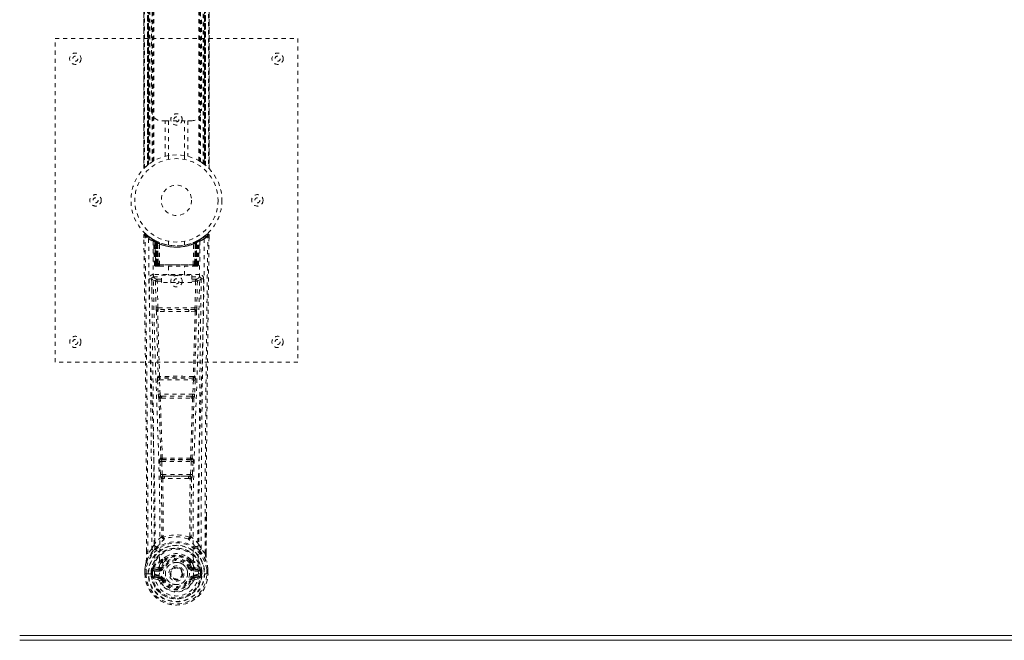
# Model space of a CAD drawing. Header units: inches. Extents: x 18.3 to 113.8, y 45.7 to 81.4.
# Tile 1 of 4: x 36.2 to 60.5, y 45.7 to 61. Entities that reach past the tile are written whole.
import ezdxf

# ---------------------------------------------------------------- set-up
doc = ezdxf.new("R2010")
doc.units = ezdxf.units.IN
doc.header["$MEASUREMENT"] = 0
doc.linetypes.add('SLD-Dashed', pattern=[0.075, 0.05, -0.025])
doc.linetypes.add('SLD-Solid', pattern=[0])

msp = doc.modelspace()

# ---------------------------------------------------------------- linework, layer by layer
at = {"color": 7, "linetype": 'SLD-Dashed', "lineweight": 0}
for p, q in [((39.265, 69.758), (39.265, 57.331)), ((39.266, 69.76), (39.266, 57.33)), ((39.266, 57.331), (39.266, 69.759)), ((39.278, 57.343), (39.278, 69.747)), ((39.356, 57.413), (39.356, 69.676)), ((39.356, 69.676), (39.356, 57.413)), ((39.36, 69.673), (39.36, 57.417)), ((39.364, 57.421), (39.364, 69.669)), ((39.364, 69.669), (39.364, 57.421)), ((39.37, 69.665), (39.37, 57.425)), ((39.379, 57.432), (39.379, 69.657)), ((39.38, 57.433), (39.38, 69.657)), ((39.382, 69.655), (39.382, 57.435)), ((39.384, 69.654), (39.384, 57.436)), ((39.415, 69.631), (39.415, 57.459)), ((40.735, 57.453), (40.735, 69.637)), ((40.757, 57.436), (40.757, 69.654)), ((40.759, 57.435), (40.759, 69.655)), ((40.761, 69.657), (40.761, 57.433)), ((40.765, 69.66), (40.765, 57.43)), ((40.777, 69.669), (40.777, 57.421)), ((40.777, 57.421), (40.777, 69.669)), ((40.78, 57.418), (40.78, 69.671)), ((40.781, 57.417), (40.781, 69.673)), ((40.786, 69.676), (40.786, 57.413)), ((40.786, 57.413), (40.786, 69.676)), ((40.864, 69.747), (40.864, 57.343)), ((40.876, 57.329), (40.876, 69.76)), ((40.876, 69.759), (40.876, 57.331)), ((40.876, 57.331), (40.876, 69.758)), ((39.472, 57.498), (39.472, 69.592)), ((39.498, 57.513), (39.498, 69.577)), ((39.515, 57.523), (39.515, 69.566)), ((40.626, 57.523), (40.626, 69.566)), ((40.644, 57.513), (40.644, 69.577)), ((40.669, 57.498), (40.669, 69.592)), ((39.456, 58.76), (39.456, 61.01)), ((40.686, 61.01), (40.686, 58.76)), ((37.071, 52.545), (37.071, 60.545)), ((37.071, 60.545), (43.071, 60.545)), ((43.071, 60.545), (43.071, 52.545)), ((39.789, 58.51), (39.706, 58.51)), ((39.789, 57.634), (39.789, 58.51)), ((39.789, 58.51), (40.352, 58.51)), ((39.873, 58.51), (39.873, 57.652)), ((40.268, 57.652), (40.268, 58.51)), ((40.352, 58.51), (40.352, 57.634)), ((40.436, 58.51), (40.352, 58.51)), ((39.871, 57.652), (39.871, 57.556)), ((40.271, 57.556), (40.271, 57.652)), ((40.669, 57.498), (40.674, 57.494)), ((40.741, 57.448), (40.777, 57.421)), ((39.356, 57.413), (39.36, 57.417)), ((40.781, 57.417), (40.786, 57.413)), ((40.876, 57.331), (40.875, 57.331)), ((39.264, 55.686), (39.265, 55.619)), ((39.294, 55.687), (39.314, 55.709)), ((39.355, 55.673), (39.313, 55.708)), ((39.502, 55.571), (39.489, 55.579)), ((39.508, 55.567), (39.495, 55.574)), ((39.517, 55.546), (39.504, 55.554)), ((39.525, 54.949), (39.504, 55.554)), ((39.538, 54.949), (39.517, 55.546)), ((39.556, 55.543), (39.521, 55.561)), ((39.536, 55.539), (39.559, 54.945)), ((39.604, 55.5), (39.536, 55.536)), ((39.556, 54.949), (39.536, 55.536)), ((39.55, 55.545), (39.576, 55.532)), ((39.563, 55.506), (39.576, 55.532)), ((39.563, 55.506), (39.564, 54.949)), ((39.571, 55.502), (39.563, 55.506)), ((39.571, 55.502), (39.583, 55.528)), ((39.571, 54.949), (39.571, 55.502)), ((39.587, 55.526), (39.573, 55.534)), ((39.576, 55.532), (39.583, 55.528)), ((39.577, 55.499), (39.589, 55.525)), ((39.577, 54.949), (39.577, 55.499)), ((39.577, 55.499), (39.584, 55.496)), ((39.584, 55.496), (39.596, 55.522)), ((39.584, 55.496), (39.584, 54.949)), ((39.588, 55.526), (39.587, 55.526)), ((39.595, 55.491), (39.607, 55.517)), ((39.602, 55.488), (39.614, 55.514)), ((39.604, 55.5), (39.605, 55.5)), ((39.624, 54.949), (39.604, 55.5)), ((39.605, 55.5), (39.624, 54.949)), ((39.607, 55.517), (39.614, 55.514)), ((39.871, 55.534), (39.871, 55.437)), ((40.271, 55.437), (40.271, 55.534)), ((40.517, 54.949), (40.536, 55.5)), ((40.537, 55.5), (40.518, 54.949)), ((40.528, 55.514), (40.534, 55.517)), ((40.534, 55.517), (40.546, 55.491)), ((40.536, 55.5), (40.537, 55.5)), ((40.605, 55.536), (40.537, 55.5)), ((40.545, 55.522), (40.557, 55.496)), ((40.553, 55.526), (40.546, 55.522)), ((40.56, 55.529), (40.552, 55.525)), ((40.552, 55.525), (40.564, 55.499)), ((40.554, 55.526), (40.553, 55.526)), ((40.621, 55.561), (40.554, 55.526)), ((40.557, 55.496), (40.564, 55.499)), ((40.557, 54.949), (40.557, 55.496)), ((40.558, 55.528), (40.565, 55.532)), ((40.564, 55.499), (40.564, 54.949)), ((40.565, 55.532), (40.574, 55.536)), ((40.565, 55.532), (40.578, 55.506)), ((40.578, 55.506), (40.57, 55.502)), ((40.57, 55.502), (40.57, 54.949)), ((40.577, 54.949), (40.578, 55.506)), ((40.582, 54.945), (40.605, 55.539)), ((40.585, 54.949), (40.605, 55.536)), ((40.603, 54.949), (40.624, 55.546)), ((40.616, 54.949), (40.638, 55.554)), ((40.638, 55.554), (40.624, 55.546)), ((40.652, 55.579), (40.639, 55.571)), ((40.828, 55.707), (40.786, 55.674)), ((40.877, 55.686), (40.847, 55.687)), ((40.875, 55.623), (40.876, 55.686)), ((40.876, 55.619), (40.877, 55.686)), ((40.876, 55.619), (40.877, 55.686)), ((39.595, 55.491), (39.596, 54.949)), ((39.602, 55.488), (39.595, 55.491)), ((39.602, 54.949), (39.602, 55.488)), ((39.655, 54.949), (39.65, 55.47)), ((40.487, 54.949), (40.491, 55.47)), ((40.546, 55.491), (40.539, 55.488)), ((40.539, 55.488), (40.539, 54.949)), ((40.545, 54.949), (40.546, 55.491)), ((39.525, 54.949), (39.538, 54.949)), ((39.556, 54.949), (39.624, 54.949)), ((39.564, 54.949), (39.571, 54.949)), ((39.564, 54.92), (39.572, 54.92)), ((39.568, 54.92), (39.578, 54.92)), ((40.57, 54.949), (39.571, 54.949)), ((39.584, 54.949), (39.577, 54.949)), ((39.578, 54.92), (39.584, 54.92)), ((39.584, 54.949), (40.557, 54.949)), ((39.586, 54.92), (39.64, 54.92)), ((39.596, 54.949), (39.602, 54.949)), ((39.596, 54.92), (39.602, 54.92)), ((40.539, 54.949), (39.602, 54.949)), ((39.64, 54.92), (39.602, 54.92)), ((39.624, 54.949), (39.624, 54.949)), ((39.654, 54.92), (39.662, 54.92)), ((39.655, 54.949), (40.487, 54.949)), ((39.662, 54.92), (40.479, 54.92)), ((39.876, 54.92), (39.876, 54.697)), ((40.266, 54.697), (40.266, 54.92)), ((40.479, 54.92), (40.487, 54.92)), ((40.501, 54.92), (40.555, 54.92)), ((40.539, 54.92), (40.501, 54.92)), ((40.518, 54.949), (40.517, 54.949)), ((40.518, 54.949), (40.585, 54.949)), ((40.539, 54.949), (40.545, 54.949)), ((40.539, 54.92), (40.545, 54.92)), ((40.564, 54.949), (40.557, 54.949)), ((40.557, 54.92), (40.563, 54.92)), ((40.563, 54.92), (40.573, 54.92)), ((40.57, 54.949), (40.577, 54.949)), ((40.57, 54.92), (40.577, 54.92)), ((40.603, 54.949), (40.616, 54.949)), ((39.459, 54.613), (39.458, 54.605)), ((39.458, 54.602), (39.462, 54.315)), ((39.503, 54.711), (39.503, 54.65)), ((40.638, 54.711), (39.503, 54.711)), ((39.503, 54.65), (39.701, 54.65)), ((39.552, 54.548), (39.567, 53.886)), ((39.597, 54.593), (39.597, 54.548)), ((39.701, 54.593), (39.597, 54.593)), ((39.612, 53.888), (39.597, 54.548)), ((39.701, 54.548), (39.597, 54.548)), ((39.701, 54.517), (39.701, 54.697)), ((39.701, 54.697), (40.451, 54.697)), ((40.451, 54.697), (40.451, 54.517)), ((40.451, 54.65), (40.638, 54.65)), ((40.545, 54.593), (40.451, 54.593)), ((40.545, 54.548), (40.451, 54.548)), ((40.545, 54.548), (40.529, 53.888)), ((40.545, 54.593), (40.545, 54.548)), ((40.589, 54.548), (40.574, 53.886)), ((40.638, 54.65), (40.638, 54.711)), ((40.679, 54.315), (40.683, 54.602)), ((40.683, 54.605), (40.682, 54.613)), ((40.451, 54.517), (39.701, 54.517)), ((39.766, 53.796), (39.609, 53.802)), ((40.529, 53.888), (39.612, 53.888)), ((39.773, 53.844), (39.62, 53.847)), ((40.368, 53.844), (39.773, 53.844)), ((40.521, 53.847), (40.368, 53.844)), ((40.532, 53.802), (40.375, 53.796)), ((43.071, 52.545), (37.071, 52.545)), ((39.605, 52.103), (39.622, 51.75)), ((39.62, 52.196), (39.612, 52.192)), ((39.65, 52.105), (40.491, 52.105)), ((39.667, 51.752), (39.65, 52.105)), ((39.656, 52.15), (39.664, 52.153)), ((40.485, 52.15), (39.656, 52.15)), ((40.491, 52.105), (40.474, 51.752)), ((40.477, 52.153), (40.485, 52.15)), ((40.536, 52.103), (40.519, 51.75)), ((40.529, 52.192), (40.521, 52.196)), ((40.474, 51.752), (39.667, 51.752)), ((39.672, 51.656), (39.705, 51.656)), ((39.714, 51.707), (39.682, 51.708)), ((39.714, 51.707), (40.427, 51.707)), ((40.427, 51.707), (40.459, 51.708)), ((40.436, 51.656), (40.469, 51.656)), ((39.684, 50.179), (39.67, 50.175)), ((40.457, 50.179), (40.472, 50.175)), ((39.66, 50.085), (39.677, 49.767)), ((39.705, 50.087), (40.436, 50.087)), ((39.721, 49.77), (39.705, 50.087)), ((39.714, 50.132), (39.728, 50.137)), ((40.427, 50.132), (39.714, 50.132)), ((40.413, 50.137), (40.427, 50.132)), ((40.436, 50.087), (40.42, 49.77)), ((40.481, 50.085), (40.464, 49.767)), ((40.42, 49.77), (39.721, 49.77)), ((39.731, 49.672), (39.771, 49.671)), ((39.779, 49.725), (39.74, 49.725)), ((39.779, 49.725), (40.362, 49.725)), ((40.401, 49.725), (40.362, 49.725)), ((40.37, 49.671), (40.41, 49.672)), ((40.807, 48.737), (40.807, 47.813)), ((40.808, 47.812), (40.811, 48.737)), ((39.743, 48.232), (39.743, 48.231)), ((40.398, 48.231), (40.398, 48.232)), ((39.333, 47.812), (39.333, 47.866)), ((39.335, 47.866), (39.334, 47.813)), ((39.459, 47.929), (39.363, 47.814)), ((40.778, 47.814), (40.682, 47.929)), ((39.612, 47.466), (39.498, 47.445)), ((39.697, 47.478), (39.724, 47.466)), ((39.702, 47.627), (39.702, 47.609)), ((39.71, 47.656), (39.722, 47.673)), ((39.726, 47.621), (39.726, 47.603)), ((40.416, 47.603), (40.415, 47.621)), ((40.417, 47.466), (40.444, 47.478)), ((40.42, 47.673), (40.431, 47.656)), ((40.439, 47.627), (40.439, 47.609)), ((40.643, 47.445), (40.529, 47.466)), ((39.291, 47.432), (39.291, 47.428)), ((39.291, 47.311), (39.291, 47.428)), ((39.291, 47.311), (39.295, 47.311)), ((39.292, 47.428), (39.292, 47.31)), ((39.295, 47.311), (39.348, 47.312)), ((39.321, 47.428), (39.321, 47.313)), ((39.348, 47.312), (39.371, 47.312)), ((39.371, 47.312), (39.529, 47.312)), ((39.472, 47.384), (39.442, 47.385)), ((39.442, 47.385), (39.442, 47.385)), ((39.442, 47.314), (39.442, 47.385)), ((39.442, 47.314), (39.442, 47.314)), ((39.472, 47.384), (39.477, 47.403)), ((39.472, 47.384), (39.472, 47.314)), ((39.477, 47.314), (39.472, 47.314)), ((39.477, 47.403), (39.477, 47.393)), ((39.477, 47.393), (39.477, 47.314)), ((39.487, 47.434), (39.484, 47.429)), ((39.487, 47.434), (39.498, 47.445)), ((39.498, 47.445), (39.498, 47.445)), ((39.498, 47.445), (39.498, 47.445)), ((39.512, 47.412), (39.642, 47.437)), ((39.512, 47.412), (39.512, 47.382)), ((39.642, 47.412), (39.512, 47.412)), ((39.642, 47.382), (39.512, 47.382)), ((39.525, 47.26), (39.525, 47.23)), ((39.525, 47.26), (39.642, 47.26)), ((39.642, 47.209), (39.525, 47.23)), ((39.525, 47.23), (39.642, 47.23)), ((39.642, 47.437), (39.642, 47.412)), ((39.642, 47.382), (39.642, 47.412)), ((39.642, 47.26), (39.642, 47.23)), ((39.642, 47.209), (39.642, 47.23)), ((39.647, 47.274), (39.647, 47.276)), ((40.494, 47.276), (40.494, 47.274)), ((40.499, 47.437), (40.629, 47.412)), ((40.499, 47.437), (40.499, 47.412)), ((40.629, 47.412), (40.499, 47.412)), ((40.499, 47.382), (40.499, 47.412)), ((40.629, 47.382), (40.499, 47.382)), ((40.499, 47.26), (40.499, 47.23)), ((40.499, 47.26), (40.616, 47.26)), ((40.616, 47.23), (40.499, 47.209)), ((40.499, 47.209), (40.499, 47.23)), ((40.499, 47.23), (40.616, 47.23)), ((40.612, 47.312), (40.77, 47.312)), ((40.616, 47.23), (40.616, 47.26)), ((40.629, 47.382), (40.629, 47.412)), ((40.643, 47.445), (40.654, 47.434)), ((40.654, 47.434), (40.654, 47.435)), ((40.654, 47.434), (40.654, 47.434)), ((40.658, 47.429), (40.654, 47.434)), ((40.664, 47.403), (40.664, 47.393)), ((40.669, 47.384), (40.664, 47.403)), ((40.664, 47.393), (40.664, 47.314)), ((40.664, 47.314), (40.669, 47.314)), ((40.699, 47.385), (40.669, 47.384)), ((40.669, 47.314), (40.669, 47.384)), ((40.699, 47.385), (40.699, 47.314)), ((40.699, 47.385), (40.699, 47.385)), ((40.77, 47.312), (40.793, 47.312)), ((40.793, 47.312), (40.846, 47.311)), ((40.821, 47.313), (40.821, 47.428)), ((40.846, 47.311), (40.85, 47.311)), ((40.849, 47.31), (40.849, 47.428)), ((40.85, 47.428), (40.85, 47.432)), ((40.85, 47.311), (40.85, 47.428)), ((39.495, 47.194), (39.614, 47.17)), ((39.702, 47.166), (39.698, 47.174)), ((39.724, 47.175), (39.702, 47.166)), ((40.439, 47.166), (40.417, 47.175)), ((40.439, 47.166), (40.494, 47.143)), ((40.527, 47.17), (40.646, 47.194))]:
    msp.add_line(p, q, dxfattribs=at)
at = {"color": 7, "linetype": 'SLD-Solid', "lineweight": 15}
for p, q in [((36.196, 45.788), (95.946, 45.788)), ((95.946, 45.788), (36.196, 45.788)), ((95.946, 45.67), (36.196, 45.67))]:
    msp.add_line(p, q, dxfattribs=at)
at = {"color": 7, "linetype": 'SLD-Dashed', "lineweight": 0, "flags": 128}
for points in [[(39.873, 57.652), (39.884, 57.654), (39.892, 57.656)], [(40.264, 57.653), (40.267, 57.653), (40.268, 57.652)], [(40.765, 57.43), (40.776, 57.421), (40.781, 57.417)], [(39.312, 55.706), (39.305, 55.71), (39.297, 55.713), (39.289, 55.713), (39.281, 55.712), (39.274, 55.708), (39.269, 55.703), (39.266, 55.696), (39.264, 55.689)], [(39.264, 55.686), (39.265, 55.686), (39.266, 55.686), (39.273, 55.687), (39.282, 55.686), (39.288, 55.686), (39.294, 55.687)], [(39.333, 47.866), (39.325, 50.436), (39.298, 53.061), (39.264, 55.686)], [(39.363, 47.814), (39.361, 49.278), (39.352, 50.751), (39.338, 52.199), (39.335, 52.446), (39.332, 52.704), (39.329, 52.919), (39.327, 53.148), (39.323, 53.399), (39.32, 53.67), (39.317, 53.888), (39.314, 54.15), (39.31, 54.474), (39.307, 54.685), (39.303, 54.943), (39.3, 55.205), (39.297, 55.453), (39.294, 55.687)], [(39.383, 55.593), (39.39, 54.546), (39.41, 53.501), (39.439, 52.459), (39.474, 51.42), (39.508, 50.386), (39.534, 49.357), (39.542, 48.332), (39.53, 47.312)], [(39.52, 55.562), (39.48, 55.585), (39.431, 55.617)], [(39.492, 55.537), (39.501, 54.492), (39.522, 53.449), (39.554, 52.409), (39.591, 51.374), (39.627, 50.343), (39.654, 49.316), (39.662, 48.294), (39.647, 47.277)], [(39.497, 55.572), (39.504, 55.56), (39.508, 55.547)], [(39.534, 55.543), (39.536, 55.537), (39.536, 55.535)], [(40.649, 55.537), (40.641, 54.492), (40.619, 53.45), (40.588, 52.41), (40.55, 51.374), (40.514, 50.343), (40.488, 49.316), (40.48, 48.294), (40.494, 47.277)], [(40.539, 55.488), (40.535, 55.498), (40.531, 55.507), (40.529, 55.512), (40.528, 55.514)], [(40.57, 55.502), (40.565, 55.512), (40.561, 55.521), (40.559, 55.526), (40.558, 55.528)], [(40.758, 55.593), (40.751, 54.546), (40.732, 53.501), (40.702, 52.459), (40.667, 51.42), (40.633, 50.386), (40.608, 49.357), (40.599, 48.332), (40.612, 47.312)], [(40.71, 55.617), (40.661, 55.585), (40.617, 55.559)], [(40.778, 47.814), (40.78, 49.279), (40.789, 50.751), (40.803, 52.199), (40.806, 52.42), (40.809, 52.65), (40.811, 52.853), (40.813, 53.052), (40.816, 53.267), (40.818, 53.417), (40.82, 53.574), (40.822, 53.73), (40.824, 53.848), (40.825, 53.988), (40.827, 54.15), (40.832, 54.482), (40.834, 54.687), (40.838, 54.941), (40.841, 55.203), (40.844, 55.451), (40.847, 55.687)], [(40.827, 55.709), (40.794, 55.68), (40.786, 55.674)], [(40.811, 48.737), (40.816, 50.436), (40.844, 53.061), (40.876, 55.619)], [(40.874, 55.686), (40.872, 55.694), (40.869, 55.701), (40.864, 55.708), (40.857, 55.713), (40.85, 55.716), (40.843, 55.716), (40.836, 55.714), (40.829, 55.71)], [(39.564, 54.949), (39.549, 54.949), (39.536, 54.949), (39.528, 54.949), (39.525, 54.949)], [(39.538, 54.949), (39.542, 54.949), (39.55, 54.949), (39.563, 54.949), (39.577, 54.949)], [(39.596, 54.949), (39.588, 54.949), (39.58, 54.949), (39.573, 54.949), (39.567, 54.949), (39.562, 54.949), (39.559, 54.949), (39.557, 54.949), (39.556, 54.949)], [(39.556, 54.949), (39.557, 54.942), (39.558, 54.94)], [(39.586, 54.92), (39.586, 54.92), (39.588, 54.92)], [(39.624, 54.949), (39.628, 54.949), (39.634, 54.949), (39.643, 54.949), (39.655, 54.949)], [(40.487, 54.949), (40.498, 54.949), (40.507, 54.949), (40.514, 54.949), (40.517, 54.949)], [(40.585, 54.949), (40.585, 54.949), (40.583, 54.949), (40.579, 54.949), (40.574, 54.949), (40.568, 54.949), (40.561, 54.949), (40.553, 54.949), (40.545, 54.949)], [(40.564, 54.949), (40.579, 54.949), (40.591, 54.949), (40.6, 54.949), (40.603, 54.949)], [(40.616, 54.949), (40.614, 54.949), (40.605, 54.949), (40.592, 54.949), (40.577, 54.949)], [(39.398, 54.605), (39.4, 54.469), (39.402, 54.297), (39.405, 54.088), (39.408, 53.842), (39.411, 53.593), (39.414, 53.374), (39.416, 53.22), (39.418, 53.083), (39.42, 52.961), (39.422, 52.806), (39.424, 52.643), (39.426, 52.486), (39.435, 51.673), (39.444, 50.855), (39.452, 49.882), (39.457, 48.893), (39.459, 47.929)], [(39.458, 54.605), (39.482, 54.576), (39.552, 54.548)], [(39.597, 54.593), (39.527, 54.622), (39.503, 54.65)], [(39.597, 54.548), (39.581, 54.548), (39.567, 54.548), (39.557, 54.548), (39.552, 54.548)], [(40.638, 54.65), (40.614, 54.622), (40.545, 54.593)], [(40.589, 54.548), (40.585, 54.548), (40.575, 54.548), (40.561, 54.548), (40.545, 54.548)], [(40.589, 54.548), (40.659, 54.576), (40.683, 54.605)], [(40.682, 47.929), (40.683, 48.449), (40.684, 48.982), (40.687, 49.528), (40.69, 50.043), (40.695, 50.572), (40.7, 51.124), (40.705, 51.614), (40.708, 51.871), (40.711, 52.144), (40.715, 52.432), (40.719, 52.737), (40.722, 53.012), (40.725, 53.253), (40.728, 53.444), (40.731, 53.658), (40.734, 53.9), (40.737, 54.125), (40.74, 54.317), (40.742, 54.477), (40.743, 54.605)], [(39.612, 53.888), (39.597, 53.887), (39.582, 53.887), (39.572, 53.886), (39.567, 53.886)], [(39.576, 53.804), (39.596, 52.999), (39.62, 52.196)], [(39.654, 52.192), (39.629, 52.996), (39.609, 53.802)], [(40.375, 53.796), (40.071, 53.796), (39.766, 53.796)], [(40.368, 53.844), (40.071, 53.844), (39.773, 53.844)], [(40.532, 53.802), (40.512, 52.996), (40.487, 52.192)], [(40.565, 53.804), (40.546, 52.999), (40.521, 52.196)], [(40.574, 53.886), (40.569, 53.886), (40.559, 53.887), (40.544, 53.887), (40.529, 53.888)], [(39.65, 52.105), (39.635, 52.104), (39.62, 52.103), (39.61, 52.103), (39.605, 52.103)], [(40.536, 52.103), (40.531, 52.103), (40.521, 52.103), (40.506, 52.104), (40.491, 52.105)], [(39.667, 51.752), (39.652, 51.751), (39.637, 51.751), (39.627, 51.75), (39.622, 51.75)], [(39.622, 51.75), (39.625, 51.718), (39.625, 51.716)], [(39.638, 51.661), (39.662, 50.919), (39.684, 50.179)], [(39.72, 50.173), (39.697, 50.914), (39.672, 51.656)], [(40.469, 51.656), (40.444, 50.914), (40.422, 50.173)], [(40.504, 51.66), (40.479, 50.919), (40.457, 50.179)], [(40.519, 51.75), (40.514, 51.75), (40.504, 51.751), (40.489, 51.751), (40.474, 51.752)], [(40.519, 51.75), (40.516, 51.718), (40.516, 51.716)], [(39.705, 50.087), (39.69, 50.086), (39.676, 50.086), (39.665, 50.085), (39.66, 50.085)], [(39.705, 50.087), (39.704, 50.096), (39.704, 50.104), (39.705, 50.112), (39.706, 50.118), (39.709, 50.128), (39.714, 50.132)], [(40.427, 50.132), (40.432, 50.128), (40.436, 50.118), (40.437, 50.112), (40.437, 50.104), (40.437, 50.096), (40.436, 50.087)], [(40.481, 50.085), (40.476, 50.085), (40.465, 50.086), (40.451, 50.086), (40.436, 50.087)], [(39.721, 49.77), (39.706, 49.769), (39.692, 49.768), (39.682, 49.768), (39.677, 49.767)], [(39.696, 49.678), (39.706, 48.958), (39.707, 48.239)], [(39.731, 49.672), (39.742, 48.951), (39.743, 48.232)], [(40.37, 49.671), (40.071, 49.67), (39.771, 49.671)], [(40.362, 49.725), (40.071, 49.724), (39.779, 49.725)], [(40.398, 48.232), (40.399, 48.951), (40.41, 49.672)], [(40.401, 49.725), (40.402, 49.726), (40.404, 49.727), (40.407, 49.73), (40.413, 49.74), (40.417, 49.753), (40.42, 49.77)], [(40.464, 49.767), (40.459, 49.768), (40.449, 49.768), (40.435, 49.769), (40.42, 49.77)], [(40.446, 49.678), (40.435, 48.958), (40.434, 48.239)], [(39.705, 48.231), (39.605, 48.143), (39.518, 48.042)], [(39.705, 48.231), (39.707, 48.221), (39.711, 48.212), (39.718, 48.206), (39.725, 48.202), (39.733, 48.202), (39.741, 48.205), (39.748, 48.212), (39.753, 48.22)], [(40.388, 48.22), (40.393, 48.212), (40.4, 48.205), (40.408, 48.202), (40.416, 48.202), (40.423, 48.206), (40.43, 48.212), (40.434, 48.221), (40.436, 48.231)], [(40.623, 48.042), (40.537, 48.143), (40.436, 48.231)], [(39.611, 47.993), (39.606, 47.987), (39.596, 47.978)], [(40.545, 47.978), (40.535, 47.987), (40.53, 47.993)], [(39.501, 47.89), (39.401, 47.766), (39.322, 47.612)], [(39.363, 47.814), (39.357, 47.814), (39.351, 47.814), (39.345, 47.814), (39.34, 47.813), (39.336, 47.813), (39.334, 47.813), (39.333, 47.812), (39.333, 47.812)], [(39.853, 47.761), (39.796, 47.731), (39.722, 47.673)], [(40.42, 47.673), (40.345, 47.731), (40.288, 47.761)], [(40.64, 47.89), (40.741, 47.766), (40.82, 47.612)], [(40.808, 47.812), (40.808, 47.812), (40.807, 47.813), (40.805, 47.813), (40.801, 47.813), (40.796, 47.814), (40.79, 47.814), (40.784, 47.814), (40.778, 47.814)], [(39.322, 47.612), (39.305, 47.532), (39.291, 47.432)], [(39.291, 47.428), (39.304, 47.525), (39.32, 47.601)], [(39.322, 47.612), (39.32, 47.607), (39.32, 47.601)], [(39.64, 47.489), (39.626, 47.472), (39.612, 47.466)], [(39.702, 47.609), (39.67, 47.556), (39.64, 47.489)], [(39.754, 47.59), (39.724, 47.541), (39.697, 47.478)], [(39.752, 47.455), (39.746, 47.457), (39.741, 47.459), (39.736, 47.461), (39.732, 47.463), (39.729, 47.464), (39.726, 47.465), (39.725, 47.466), (39.724, 47.466)], [(40.444, 47.478), (40.417, 47.541), (40.387, 47.59)], [(40.39, 47.455), (40.395, 47.457), (40.4, 47.459), (40.405, 47.461), (40.409, 47.463), (40.412, 47.464), (40.415, 47.465), (40.417, 47.466), (40.417, 47.466)], [(40.439, 47.609), (40.472, 47.556), (40.501, 47.489)], [(40.501, 47.489), (40.515, 47.472), (40.529, 47.466)], [(40.821, 47.601), (40.821, 47.607), (40.82, 47.612)], [(40.85, 47.432), (40.838, 47.522), (40.82, 47.612)], [(40.85, 47.428), (40.837, 47.525), (40.821, 47.601)], [(39.291, 47.432), (39.292, 47.432), (39.294, 47.431), (39.297, 47.431), (39.301, 47.43), (39.305, 47.43), (39.31, 47.429), (39.315, 47.428), (39.321, 47.428)], [(39.291, 47.428), (39.291, 47.428), (39.292, 47.428), (39.292, 47.428)], [(39.292, 47.312), (39.292, 47.312), (39.291, 47.311), (39.291, 47.311)], [(39.292, 47.428), (39.294, 47.428), (39.298, 47.428), (39.303, 47.428), (39.308, 47.428), (39.314, 47.428), (39.321, 47.428)], [(39.472, 47.314), (39.468, 47.314), (39.462, 47.314), (39.452, 47.314), (39.442, 47.314)], [(39.472, 47.384), (39.472, 47.384), (39.472, 47.384)], [(39.512, 47.382), (39.494, 47.385), (39.477, 47.393)], [(39.482, 47.242), (39.502, 47.255), (39.525, 47.26)], [(40.494, 47.274), (40.488, 47.198), (40.465, 47.123), (40.426, 47.055), (40.372, 46.995), (40.307, 46.946), (40.233, 46.91), (40.153, 46.888), (40.071, 46.881), (39.988, 46.888), (39.908, 46.91), (39.834, 46.946), (39.769, 46.995), (39.715, 47.055), (39.676, 47.123), (39.653, 47.198), (39.647, 47.274)], [(40.616, 47.26), (40.639, 47.255), (40.659, 47.242)], [(40.664, 47.393), (40.648, 47.385), (40.629, 47.382)], [(40.669, 47.384), (40.669, 47.384), (40.669, 47.384)], [(40.85, 47.432), (40.849, 47.432), (40.847, 47.431), (40.844, 47.431), (40.841, 47.43), (40.836, 47.43), (40.831, 47.429), (40.826, 47.428), (40.821, 47.428)], [(40.821, 47.428), (40.827, 47.428), (40.833, 47.428), (40.839, 47.428), (40.843, 47.428), (40.847, 47.428), (40.849, 47.428)], [(40.849, 47.428), (40.849, 47.428), (40.851, 47.428), (40.85, 47.428)], [(40.85, 47.311), (40.85, 47.311), (40.849, 47.312), (40.849, 47.312)], [(39.752, 47.187), (39.746, 47.185), (39.741, 47.183), (39.736, 47.181), (39.732, 47.179), (39.729, 47.177), (39.726, 47.176), (39.725, 47.176), (39.724, 47.175)], [(40.39, 47.187), (40.395, 47.185), (40.4, 47.183), (40.405, 47.181), (40.409, 47.179), (40.412, 47.177), (40.415, 47.176), (40.417, 47.176), (40.417, 47.175)], [(40.449, 47.182), (40.444, 47.174), (40.439, 47.166)], [(40.499, 47.209), (40.462, 47.195), (40.449, 47.182)]]:
    msp.add_lwpolyline(points, dxfattribs=at)
at = {"color": 7, "linetype": 'SLD-Dashed', "lineweight": 0}
for centre, radius in [((37.571, 60.045), 0.141), ((42.571, 60.045), 0.141), ((37.571, 60.045), 0.0625), ((42.571, 60.045), 0.0625), ((40.071, 58.545), 0.14), ((40.071, 58.545), 0.0625), ((40.071, 56.545), 1.125), ((40.071, 56.545), 1.03), ((40.071, 56.545), 0.375), ((38.071, 56.545), 0.141), ((38.071, 56.545), 0.0625), ((42.071, 56.545), 0.141), ((42.071, 56.545), 0.0625), ((40.071, 54.545), 0.141), ((40.071, 54.545), 0.0625), ((37.571, 53.045), 0.14), ((37.571, 53.045), 0.0625), ((42.571, 53.045), 0.14), ((42.571, 53.045), 0.0625), ((40.071, 47.321), 0.7), ((40.071, 47.321), 0.69), ((40.071, 47.321), 0.623), ((40.071, 47.321), 0.32), ((40.071, 47.321), 0.275), ((40.071, 47.321), 0.187), ((40.071, 47.321), 0.156), ((40.071, 47.321), 0.142), ((40.071, 47.321), 0.14), ((40.071, 47.321), 0.138)]:
    msp.add_circle(centre, radius, dxfattribs=at)
for centre, radius, start, end in [((39.706, 58.76), 0.25, 180, 270), ((40.436, 58.76), 0.25, 270, 0), ((40.07, 56.546), 1.124, 119.5744, 122.1375), ((40.071, 56.546), 1.124, 57.8631, 60.4251), ((40.071, 56.545), 1.125, 52.2632, 59.3845), ((40.049, 56.569), 1.093, 127.6194, 135.7576), ((40.064, 56.553), 1.114, 127.914, 129.4702), ((40.09, 56.521), 1.156, 127.61, 128.8719), ((40.106, 56.59), 1.068, 51.0729, 52.4386), ((40.007, 56.482), 1.214, 44.3398, 45.1481), ((39.294, 55.687), 0.03, 47.8635, 180.7208), ((40.073, 56.59), 1.213, 228.175, 235.3207), ((40.071, 56.545), 1.158, 227.8705, 312.1289), ((40.068, 56.542), 1.124, 227.9086, 235.362), ((39.413, 55.593), 0.03, 55.9367, 179.8255), ((40.058, 56.784), 1.37, 240.4509, 245.5695), ((40.071, 56.546), 1.128, 235.3534, 240.4872), ((39.474, 55.553), 0.03, 1.9781, 58.9563), ((40.054, 56.516), 1.094, 238.9436, 239.8529), ((39.454, 55.517), 0.0714, 31.6405, 58.9239), ((39.533, 55.525), 0.0429, 114.1637, 163.0313), ((40.071, 56.577), 1.19, 240.8884, 299.1116), ((39.487, 55.545), 0.0299, 1.9019, 59.7261), ((40.07, 56.544), 1.126, 239.7362, 244.7293), ((40.081, 56.566), 1.153, 239.9615, 244.0339), ((40.051, 56.168), 0.823, 228.2654, 233.6329), ((40.071, 56.545), 1.127, 240.4889, 299.5111), ((40.05, 56.162), 0.814, 229.1486, 234.4938), ((39.506, 55.535), 0.03, 16.8834, 61.2786), ((39.506, 55.535), 0.0299, 1.8043, 60.7706), ((40.073, 56.55), 1.133, 240.8157, 245.7241), ((40.05, 56.157), 0.807, 230.3883, 235.6799), ((40.071, 56.544), 1.155, 244.3786, 295.6214), ((40.071, 56.544), 1.155, 245.0797, 294.9203), ((39.575, 55.499), 0.0297, 1.4741, 64.5211), ((39.576, 55.499), 0.0297, 1.4845, 64.5698), ((40.026, 56.095), 0.729, 234.7814, 238.9997), ((39.621, 55.488), 0.0346, 328.9873, 15.1387), ((40.521, 55.488), 0.0346, 164.8539, 211.0104), ((40.116, 56.095), 0.728, 300.9978, 305.2178), ((40.071, 56.543), 1.126, 294.2609, 299.1993), ((40.566, 55.499), 0.0297, 115.4322, 178.5213), ((40.567, 55.499), 0.0297, 115.4812, 178.5236), ((40.091, 56.157), 0.806, 304.3196, 309.6144), ((40.096, 56.156), 0.806, 305.4816, 310.8783), ((40.621, 55.403), 0.138, 89.417, 113.4589), ((40.09, 56.168), 0.823, 306.3697, 311.7342), ((40.635, 55.535), 0.0299, 119.2233, 178.194), ((40.633, 55.536), 0.0273, 117.6482, 182.3029), ((40.085, 56.521), 1.099, 298.6329, 300.2637), ((40.654, 55.545), 0.0299, 120.275, 178.089), ((40.071, 56.544), 1.127, 299.5099, 304.6495), ((40.608, 55.525), 0.0429, 16.98, 65.83), ((40.668, 55.553), 0.03, 121.0504, 178.0071), ((40.083, 56.784), 1.369, 294.4302, 299.5504), ((40.075, 56.539), 1.12, 304.6272, 312.088), ((40.728, 55.593), 0.03, 0.1678, 124.07), ((40.071, 56.587), 1.209, 304.6703, 311.838), ((40.847, 55.687), 0.03, 359.2832, 132.1346), ((40.777, 55.643), 0.0827, 31.7955, 52.6587), ((40.071, 56.544), 1.155, 246.0602, 293.9398), ((40.071, 56.508), 1.12, 247.9467, 292.0533), ((39.555, 54.95), 0.03, 181.9942, 269.9952), ((39.586, 54.993), 0.0742, 215.9511, 253.2581), ((39.568, 54.95), 0.03, 181.9663, 269.9738), ((39.582, 55.087), 0.166, 259.5939, 268.3457), ((39.586, 54.95), 0.03, 181.9327, 269.9355), ((39.984, 54.942), 0.413, 179.0175, 183.0348), ((40.157, 54.943), 0.58, 179.3772, 182.0467), ((40.009, 54.942), 0.425, 179.0404, 182.9469), ((40.041, 54.942), 0.446, 179.0944, 182.8187), ((40.045, 54.942), 0.444, 179.0764, 182.818), ((39.654, 54.95), 0.0299, 181.7963, 269.8152), ((39.653, 54.95), 0.0299, 181.8008, 269.8108), ((39.689, 54.942), 0.0354, 169.285, 219.193), ((40.45, 54.943), 0.0369, 321.8629, 9.6678), ((40.487, 54.95), 0.0299, 270.1892, 358.1992), ((40.488, 54.95), 0.0299, 270.1893, 358.2037), ((40.094, 54.942), 0.446, 357.1813, 0.9056), ((40.101, 54.942), 0.444, 357.1768, 0.9102), ((40.55, 54.955), 0.0356, 262.0654, 350.2959), ((40.555, 54.95), 0.03, 270.062, 358.0698), ((40.132, 54.942), 0.426, 357.0577, 0.955), ((39.971, 54.943), 0.593, 357.9839, 0.5922), ((40.559, 55.085), 0.163, 271.702, 280.6289), ((40.158, 54.942), 0.412, 356.9653, 0.9917), ((40.573, 54.95), 0.03, 270.0288, 358.0312), ((40.556, 54.993), 0.0742, 286.7363, 324.0512), ((40.586, 54.95), 0.03, 270.0048, 358.0058), ((39.503, 54.606), 0.105, 90.004, 180.7377), ((39.434, 53.009), 1.596, 89.1321, 91.2859), ((-460.005, 46.724), 499.525, 0.15119, 0.90395), ((39.501, 54.608), 0.0423, 88.0379, 173.4284), ((39.597, 54.548), 0.0451, 90.4303, 180.9019), ((40.544, 54.548), 0.0451, 359.0376, 89.5678), ((540.135, 46.724), 499.514, 179.09606, 179.84883), ((40.638, 54.606), 0.105, 359.2623, 89.9947), ((40.64, 54.608), 0.0423, 6.5647, 91.9659), ((40.708, 53.007), 1.598, 88.7163, 90.8669), ((39.969, 53.887), 0.401, 180.0762, 191.8386), ((39.621, 53.801), 0.0456, 91.7529, 175.8255), ((39.602, 53.943), 0.141, 259.4691, 273.0546), ((39.719, 53.799), 0.109, 154.2034, 178.3507), ((39.717, 53.887), 0.105, 179.6304, 202.4765), ((39.854, 53.808), 0.0889, 155.6069, 187.6326), ((40.287, 53.808), 0.0888, 352.3616, 24.3937), ((40.424, 53.887), 0.105, 337.5279, 0.3652), ((40.421, 53.799), 0.111, 1.7786, 25.6676), ((40.52, 53.801), 0.0456, 4.1704, 88.2482), ((40.54, 53.941), 0.139, 266.8572, 280.6175), ((40.172, 53.887), 0.401, 348.1481, 359.9208), ((39.812, 52.133), 0.209, 163.5058, 188.4144), ((39.657, 52.195), 0.0451, 182.9188, 269.4047), ((39.665, 52.198), 0.0451, 182.9935, 269.3758), ((39.646, 52.283), 0.091, 252.9993, 274.8409), ((39.704, 52.12), 0.0564, 148.2461, 195.7325), ((40.071, 15.552), 36.643, 89.3488, 90.6511), ((39.709, 52.186), 0.055, 173.1648, 216.3307), ((40.071, 19.341), 32.814, 89.2909, 90.7091), ((40.476, 52.198), 0.0451, 270.62, 357.0137), ((40.433, 52.186), 0.0546, 323.5263, 6.9847), ((40.484, 52.195), 0.0451, 270.594, 357.0795), ((40.437, 52.12), 0.0563, 344.2652, 31.762), ((40.495, 52.283), 0.0908, 265.1458, 287.0271), ((40.329, 52.133), 0.209, 351.5832, 16.4967), ((39.761, 51.717), 0.136, 180.7187, 204.7068), ((39.683, 51.662), 0.0456, 91.2559, 181.8248), ((39.665, 51.74), 0.0837, 251.1218, 275.2097), ((39.735, 51.75), 0.068, 178.3649, 218.9013), ((39.758, 51.666), 0.0867, 151.628, 186.5733), ((39.785, 51.668), 0.0814, 151.3057, 188.7582), ((40.071, 84.444), 32.79, 269.3607, 270.6393), ((40.071, 85.061), 33.356, 269.387, 270.613), ((40.356, 51.668), 0.0814, 351.2407, 28.6957), ((40.406, 51.75), 0.068, 321.1104, 1.6279), ((40.459, 51.665), 0.0424, 40.4255, 90.4362), ((40.383, 51.666), 0.0869, 353.4609, 28.3387), ((40.476, 51.74), 0.0843, 264.8691, 288.7987), ((40.459, 51.662), 0.0448, 357.9346, 42.9053), ((40.38, 51.717), 0.136, 335.3347, 359.2499), ((39.821, 50.114), 0.163, 158.124, 190.2235), ((39.715, 50.177), 0.0451, 183.2279, 269.1374), ((39.729, 50.182), 0.0451, 183.3956, 269.0999), ((39.713, 50.248), 0.0751, 247.0764, 274.8886), ((39.777, 50.168), 0.0579, 174.2304, 212.3375), ((40.071, 12.801), 37.374, 89.4617, 90.5382), ((40.412, 50.182), 0.0451, 270.8981, 356.6064), ((40.365, 50.167), 0.0574, 327.5075, 5.9246), ((40.428, 50.248), 0.0749, 265.0993, 292.9438), ((40.427, 50.177), 0.0451, 270.8658, 356.7659), ((40.32, 50.114), 0.163, 349.7813, 21.8712), ((40.071, 17.553), 32.585, 89.3979, 90.6021), ((39.857, 49.759), 0.181, 177.2213, 206.4656), ((39.741, 49.679), 0.0457, 91.8526, 181.7314), ((39.726, 49.745), 0.073, 245.747, 274.5952), ((39.779, 49.768), 0.0575, 177.83, 227.5806), ((39.834, 49.683), 0.104, 155.9742, 186.1332), ((39.871, 49.685), 0.1, 156.5211, 187.773), ((40.27, 49.685), 0.1, 352.227, 23.4789), ((40.4, 49.679), 0.0457, 358.2705, 88.1486), ((40.307, 49.683), 0.104, 353.8567, 24.0359), ((40.416, 49.745), 0.0735, 265.5169, 294.1447), ((40.284, 49.759), 0.181, 333.5384, 2.7714), ((39.694, 48.238), 0.0134, 326.0978, 3.2826), ((39.766, 48.235), 0.0608, 184.0448, 286.2243), ((39.74, 48.302), 0.0709, 242.7194, 272.7121), ((39.756, 48.233), 0.0128, 186.6303, 257.6709), ((40.071, 47.308), 0.966, 70.819, 109.1817), ((39.825, 48.237), 0.0738, 193.2447, 235.0171), ((40.071, 47.383), 0.844, 70.0605, 109.9395), ((40.376, 48.235), 0.0608, 253.7755, 355.9538), ((40.316, 48.237), 0.0738, 304.9771, 346.7611), ((40.385, 48.233), 0.0128, 282.3319, 353.3669), ((40.401, 48.302), 0.0709, 267.2862, 297.2787), ((40.447, 48.238), 0.0133, 176.8232, 213.94), ((40.071, 47.321), 0.787, 8.0937, 171.9063), ((40.071, 47.321), 0.758, 8.0937, 171.9063), ((40.071, 47.321), 0.632, 5.8272, 174.1728), ((34.74, 50.474), 5.362, 331.668, 333.0318), ((41.051, 46.312), 2.212, 131.1316, 134.4924), ((39.579, 48.045), 0.0608, 182.5707, 302.0031), ((40.343, 47.482), 0.893, 128.8515, 145.0121), ((39.798, 47.481), 0.893, 34.9892, 51.1472), ((40.562, 48.045), 0.0608, 238.0021, 357.4264), ((39.09, 46.312), 2.212, 45.5076, 48.8684), ((45.4, 50.473), 5.359, 206.9679, 208.3323), ((38.146, 47.783), 1.187, 351.2124, 1.427), ((35.847, 48.43), 3.57, 346.7479, 350.0557), ((39.792, 48.247), 0.461, 223.6608, 230.8261), ((40.071, 47.321), 0.602, 6.0327, 173.9673), ((40.071, 47.309), 0.453, 40.4509, 139.5491), ((40.071, 47.281), 0.494, 47.4886, 132.5114), ((40.071, 47.328), 0.411, 39.7061, 140.2939), ((40.071, 47.341), 0.473, 62.6141, 117.3859), ((40.349, 48.247), 0.461, 309.1722, 316.3357), ((44.296, 48.431), 3.571, 189.9444, 193.2506), ((41.994, 47.783), 1.187, 178.5707, 188.7912), ((39.935, 47.23), 0.492, 115.7076, 155.4804), ((39.879, 47.223), 0.441, 113.5931, 149.7441), ((39.642, 47.467), 0.0299, 181.1716, 268.9521), ((39.67, 47.494), 0.031, 190.1764, 328.35), ((39.636, 47.501), 0.0649, 274.9221, 338.682), ((39.642, 47.501), 0.089, 270, 337.226), ((39.747, 47.631), 0.0448, 146.224, 184.9372), ((39.725, 47.667), 0.046, 241.1956, 271.7052), ((39.732, 47.612), 0.0305, 185.7194, 315.4471), ((39.724, 47.649), 0.0459, 241.138, 271.6928), ((39.761, 47.677), 0.0396, 185.1654, 232.8883), ((40.071, 47.321), 0.376, 22.774, 157.226), ((39.759, 47.62), 0.033, 131.6147, 178.1165), ((39.752, 47.625), 0.0347, 219.391, 272.7361), ((40.071, 47.321), 0.346, 22.774, 157.226), ((40.071, 47.321), 0.275, 82.5718, 262.5719), ((40.071, 47.321), 0.275, 262.5717, 82.5719), ((40.409, 47.612), 0.0305, 224.5476, 354.2874), ((40.389, 47.625), 0.0347, 267.2648, 320.6081), ((40.38, 47.677), 0.0396, 307.1317, 354.8145), ((40.382, 47.62), 0.033, 1.8905, 48.3783), ((40.417, 47.667), 0.046, 268.3002, 298.7963), ((40.417, 47.649), 0.0459, 268.3076, 298.8642), ((40.499, 47.501), 0.089, 202.774, 270), ((40.201, 47.225), 0.499, 24.8892, 63.9927), ((40.394, 47.631), 0.0449, 355.0908, 33.9401), ((40.263, 47.223), 0.44, 30.2256, 66.4281), ((40.471, 47.494), 0.031, 211.5718, 349.9009), ((40.505, 47.501), 0.0649, 201.3178, 265.0804), ((40.499, 47.467), 0.0299, 271.0964, 358.7798), ((40.071, 47.321), 0.78, 180, 359.3038), ((40.071, 47.321), 0.78, 180.7166, 359.2834), ((39.335, 46.823), 0.491, 91.7198, 95.0351), ((40.071, 47.321), 0.75, 180.5685, 359.4315), ((40.071, 47.321), 0.629, 180.6527, 359.3473), ((40.071, 47.321), 0.599, 180.6527, 359.3473), ((39.592, 47.389), 0.116, 159.6346, 173.1105), ((40.071, 47.321), 0.593, 180.6711, 187.6091), ((39.686, 47.27), 0.206, 187.6598, 201.6566), ((39.511, 47.442), 0.0306, 205.4314, 270.9265), ((39.524, 47.2), 0.0299, 88.0499, 192.106), ((40.071, 47.306), 0.541, 179.3501, 0.6499), ((39.653, 47.509), 0.233, 238.0369, 268.5936), ((39.642, 47.501), 0.119, 269.9999, 337.2257), ((39.642, 47.141), 0.119, 22.7725, 90.0019), ((39.642, 47.141), 0.089, 22.774, 90), ((40.499, 47.501), 0.119, 202.7743, 270.0001), ((40.499, 47.141), 0.119, 89.9981, 157.2275), ((40.499, 47.141), 0.089, 90, 157.226), ((40.493, 47.499), 0.221, 270.31, 302.5189), ((40.617, 47.2), 0.0299, 347.8899, 91.9542), ((40.63, 47.442), 0.0306, 269.0684, 334.5781), ((40.455, 47.27), 0.206, 338.3414, 352.337), ((40.578, 47.396), 0.0862, 4.5588, 22.7057), ((40.071, 47.321), 0.593, 352.3909, 359.3289), ((40.672, 46.262), 1.052, 88.5421, 90.1558), ((40.802, 46.786), 0.528, 84.9486, 88.0317), ((40.821, 47.428), 0.03, 0.0028, 5.051), ((39.643, 47.179), 0.0301, 91.423, 197.653), ((39.605, 47.126), 0.0454, 22.4854, 78.6876), ((39.636, 47.138), 0.0715, 29.6262, 85.2111), ((39.103, 48.516), 1.477, 291.6226, 293.9239), ((40.071, 47.321), 0.459, 202.774, 337.226), ((40.071, 47.321), 0.4, 202.774, 337.226), ((40.071, 47.321), 0.376, 202.774, 337.226), ((40.071, 47.321), 0.346, 202.7741, 337.2259), ((40.536, 47.126), 0.0454, 101.2539, 157.5691), ((40.499, 47.179), 0.0301, 342.3481, 88.5759)]:
    msp.add_arc(centre, radius, start, end, dxfattribs=at)

doc.saveas('drawing.dxf')
